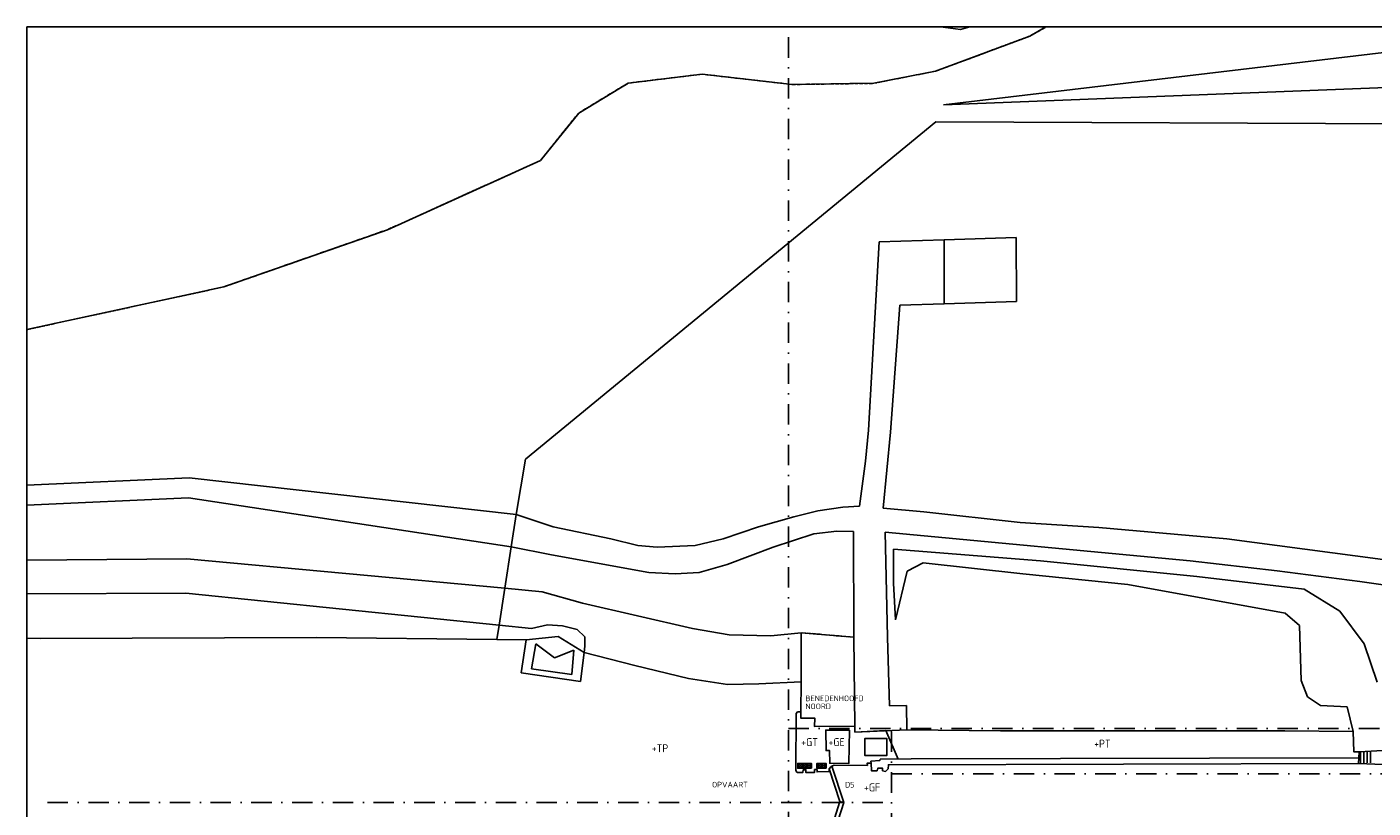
# Model space of a CAD drawing. Header units: millimetres. Extents: x 0 to 349009, y -191 to 220137.
# Tile 3 of 8: x 0 to 167830, y 122771 to 220137. Entities that reach past the tile are written whole.
import ezdxf

# ---------------------------------------------------------------- set-up
doc = ezdxf.new("R2010")
doc.units = ezdxf.units.MM
doc.header["$LTSCALE"] = 200
for name, pattern in [('BEBOUW', [1000.1, 1000, -0.1]), ('BESCHOE', [1000.1, 1000, -0.1]), ('CULTSCH', [3, 2, -1]), ('DASHDOT', [25.4, 12.7, -6.35, 0, -6.35]), ('DOORGANG', [1000.1, 1000, -0.1]), ('KADEMR', [1000.1, 1000, -0.1]), ('MUURVLAK', [1000.1, 1000, -0.1]), ('TAL-VLAK', [1000.1, 1000, -0.1]), ('TERR_AFSCH', [1000.1, 1000, -0.1]), ('VLIJN', [1000.1, 1000, -0.1])]:
    doc.linetypes.add(name, pattern=pattern)
for name, color, linetype in [('0-25', 7, 'Continuous'), ('0-70', 5, 'Continuous'), ('A-50', 3, 'Continuous'), ('B-35', 2, 'Continuous'), ('B-50', 3, 'Continuous'), ('T-25', 7, 'Continuous'), ('T-70', 5, 'Continuous')]:
    doc.layers.add(name, color=color, linetype=linetype)
doc.styles.add('Maatvoering', font='iso.shx')
doc.styles.get("Standard").update_dxf_attribs({"font": 'iso.shx'})

# ---------------------------------------------------------------- blocks, each defined once
blk = doc.blocks.new('uitvaarsein')
at = {"color": 0}
for p, q in [((-170, 1230), (170, 1570)), ((170, 1230), (-170, 1570)), ((170, 680), (-170, 1020)), ((-170, 680), (170, 1020)), ((170, 130), (-170, 470)), ((-170, 130), (170, 470))]:
    blk.add_line(p, q, dxfattribs=at)
blk.add_lwpolyline([(-300, 0), (-300, 1700), (300, 1700), (300, 0)], close=True, dxfattribs=at)
for centre in [(0, 1400), (0, 850), (0, 300)]:
    blk.add_circle(centre, 240, dxfattribs=at)
blk = doc.blocks.new('invaarsein')
at = {"color": 0}
for p, q in [((-170, 680), (170, 1020)), ((170, 680), (-170, 1020)), ((-170, 130), (170, 470)), ((170, 130), (-170, 470))]:
    blk.add_line(p, q, dxfattribs=at)
blk.add_lwpolyline([(-300, 0), (-300, 1150), (300, 1150), (300, 0)], close=True, dxfattribs=at)
for centre in [(0, 850), (0, 300)]:
    blk.add_circle(centre, 240, dxfattribs=at)

msp = doc.modelspace()

# ---------------------------------------------------------------- linework, layer by layer
for p, q in [((349009, 220137), (0, 220137)), ((0, 220137), (0, 0))]:
    msp.add_line(p, q)
at = {"layer": '0-25'}
for p, q in [((166252, 129800), (166252, 128427)), ((166670, 129800), (166670, 128427)), ((167098, 129800), (167098, 128427)), ((167516, 129800), (167516, 128427))]:
    msp.add_line(p, q, dxfattribs=at)
at = {"layer": '0-70', "linetype": 'DASHDOT'}
for p, q in [((94950, 218841, 110595), (94950, 1219, 110595)), ((94950, 132678, 110545), (259067, 132678, 110545)), ((107798, 132311, 110595), (107798, 106861, 110595)), ((107798, 127036, 110545), (171307, 127036, 110545)), ((2577, 123460, 110545), (107380, 123460, 110545))]:
    msp.add_line(p, q, dxfattribs=at)
at = {"layer": 'A-50'}
for p, q in [((101864, 123460, 110545), (100445, 119041, 110538)), ((101330, 123579, 110525), (101864, 123460, 110545)), ((101330, 123579, 110525), (101864, 123460, 110545))]:
    msp.add_line(p, q, dxfattribs=at)
at = {"layer": 'T-25', "linetype": 'VLIJN'}
for p, q in [((127035, 220137, 110444), (125021, 218984, 110502)), ((125021, 218984, 110502), (127035, 220137, 110444)), ((125021, 218984, 110502), (113267, 214616, 110795)), ((113267, 214616, 110795), (125021, 218984, 110502)), ((114292, 210407, 110682), (191727, 219634, 110668)), ((191727, 219634, 110668), (114292, 210407, 110682)), ((84180, 214248, 110665), (74961, 213131, 110868)), ((74961, 213131, 110868), (84180, 214248, 110665)), ((95413, 212960, 110628), (84180, 214248, 110665)), ((84180, 214248, 110665), (95413, 212960, 110628)), ((113267, 214616, 110795), (105579, 213108, 110628)), ((105579, 213108, 110628), (113267, 214616, 110795)), ((191325, 213447, 112266), (114292, 210407, 110682)), ((114292, 210407, 110682), (191325, 213447, 112266)), ((74961, 213131, 110868), (68792, 209398, 110605)), ((68792, 209398, 110605), (74961, 213131, 110868)), ((105579, 213108, 110628), (95413, 212960, 110628)), ((95413, 212960, 110628), (105579, 213108, 110628)), ((113299, 208311, 110702), (62168, 166254, 110802)), ((62168, 166254, 110802), (113299, 208311, 110702)), ((68792, 209398, 110605), (64016, 203483, 110415)), ((64016, 203483, 110415), (68792, 209398, 110605)), ((190968, 207959, 112572), (113299, 208311, 110702)), ((113299, 208311, 110702), (190968, 207959, 112572)), ((64016, 203483, 110415), (44959, 194864, 110342)), ((44959, 194864, 110342), (64016, 203483, 110415)), ((44959, 194864, 110342), (24529, 187728, 109918)), ((24529, 187728, 109918), (44959, 194864, 110342)), ((106245, 193345, 111042), (104935, 169887, 111042)), ((104935, 169887, 111042), (106245, 193345, 111042)), ((114341, 193607, 111042), (106245, 193345, 111042)), ((106245, 193345, 111042), (114341, 193607, 111042)), ((123333, 193896, 117925), (114341, 193607, 111042)), ((114341, 193607, 111042), (114364, 185623, 111042)), ((123379, 185894, 118288), (123333, 193896, 117925)), ((24529, 187728, 109918), (0, 182409, 109910)), ((0, 182409, 109910), (24529, 187728, 109918)), ((107676, 169617, 111042), (108816, 185455, 111042)), ((108816, 185455, 111042), (107676, 169617, 111042)), ((108816, 185455, 111042), (114364, 185623, 111042)), ((114364, 185623, 111042), (108816, 185455, 111042)), ((114364, 185623, 111042), (123379, 185894, 118288)), ((104935, 169887, 111042), (104550, 166023, 111042)), ((104550, 166023, 111042), (104935, 169887, 111042)), ((106742, 160148, 111105), (107676, 169617, 111042)), ((107676, 169617, 111042), (106742, 160148, 111105)), ((62168, 166254, 110802), (60984, 159355, 110812)), ((60984, 159355, 110812), (62168, 166254, 110802)), ((104550, 166023, 111042), (103792, 160392, 111035)), ((103792, 160392, 111035), (104550, 166023, 111042)), ((20213, 163937, 110705), (0, 163021, 110705)), ((0, 163021, 110705), (20213, 163937, 110705)), ((60984, 159355, 110812), (20213, 163937, 110705)), ((20213, 163937, 110705), (60984, 159355, 110812)), ((20144, 161438, 110705), (0, 160524, 110705)), ((0, 160524, 110705), (20144, 161438, 110705)), ((60356, 155353, 110818), (20144, 161438, 110705)), ((20144, 161438, 110705), (60356, 155353, 110818)), ((98615, 159833, 110982), (95612, 159091, 111018)), ((95612, 159091, 111018), (98615, 159833, 110982)), ((101712, 160260, 111035), (98615, 159833, 110982)), ((98615, 159833, 110982), (101712, 160260, 111035)), ((103792, 160392, 111035), (101712, 160260, 111035)), ((101712, 160260, 111035), (103792, 160392, 111035)), ((111812, 159692, 111195), (106742, 160148, 111105)), ((106742, 160148, 111105), (111812, 159692, 111195)), ((123846, 158367, 111195), (111812, 159692, 111195)), ((111812, 159692, 111195), (123846, 158367, 111195)), ((60356, 155353, 110818), (60984, 159355, 110812)), ((60984, 159355, 110812), (60356, 155353, 110818)), ((65624, 157826, 110782), (60984, 159355, 110812)), ((60984, 159355, 110812), (65624, 157826, 110782)), ((72803, 156315, 110852), (65624, 157826, 110782)), ((65624, 157826, 110782), (72803, 156315, 110852)), ((91197, 157818, 111142), (86818, 156329, 111015)), ((86818, 156329, 111015), (91197, 157818, 111142)), ((95612, 159091, 111018), (91197, 157818, 111142)), ((91197, 157818, 111142), (95612, 159091, 111018)), ((133639, 157756, 111195), (123846, 158367, 111195)), ((123846, 158367, 111195), (133639, 157756, 111195)), ((76168, 155479, 110812), (72803, 156315, 110852)), ((72803, 156315, 110852), (76168, 155479, 110812)), ((86818, 156329, 111015), (83304, 155511, 110938)), ((83304, 155511, 110938), (86818, 156329, 111015)), ((98116, 156973, 110925), (93041, 155306, 110965)), ((93041, 155306, 110965), (98116, 156973, 110925)), ((100981, 157267, 111008), (98116, 156973, 110925)), ((98116, 156973, 110925), (100981, 157267, 111008)), ((103038, 157242, 111098), (100981, 157267, 111008)), ((100981, 157267, 111008), (103038, 157242, 111098)), ((103076, 144348, 110595), (103038, 157242, 111098)), ((103038, 157242, 111098), (103076, 144348, 110595)), ((145027, 153590, 111848), (107001, 157166, 111052)), ((107001, 157166, 111052), (107305, 144069, 110512)), ((107305, 144069, 110512), (107001, 157166, 111052)), ((107001, 157166, 111052), (145027, 153590, 111848)), ((149618, 156316, 111812), (133639, 157756, 111195)), ((133639, 157756, 111195), (149618, 156316, 111812)), ((169028, 153741, 112105), (149618, 156316, 111812)), ((149618, 156316, 111812), (149618, 156316, 111812)), ((149618, 156316, 111812), (169028, 153741, 112105)), ((60356, 155353, 110818), (59565, 150161, 109671)), ((59565, 150161, 109671), (60356, 155353, 110818)), ((65391, 154331, 110782), (60356, 155353, 110818)), ((60356, 155353, 110818), (65391, 154331, 110782)), ((78558, 155278, 110892), (76168, 155479, 110812)), ((76168, 155479, 110812), (78558, 155278, 110892)), ((83304, 155511, 110938), (78558, 155278, 110892)), ((78558, 155278, 110892), (83304, 155511, 110938)), ((93041, 155306, 110965), (87290, 153112, 110862)), ((87290, 153112, 110862), (93041, 155306, 110965)), ((108041, 150808, 110959), (108046, 155034, 111111)), ((108046, 155034, 111111), (108041, 150808, 110959)), ((108046, 155034, 111111), (126382, 153574, 111322)), ((126382, 153574, 111322), (108046, 155034, 111111)), ((19933, 153841, 110204), (0, 153659, 110377)), ((0, 153659, 110377), (19933, 153841, 110204)), ((59565, 150161, 109671), (19933, 153841, 110204)), ((19933, 153841, 110204), (59565, 150161, 109671)), ((77539, 152137, 110745), (65391, 154331, 110782)), ((65391, 154331, 110782), (77539, 152137, 110745)), ((87290, 153112, 110862), (83822, 152148, 110772)), ((83822, 152148, 110772), (87290, 153112, 110862)), ((111754, 153346, 110820), (109754, 152313, 110825)), ((109754, 152313, 110825), (111754, 153346, 110820)), ((124166, 151958, 110801), (111754, 153346, 110820)), ((111754, 153346, 110820), (124166, 151958, 110801)), ((126382, 153574, 111322), (145844, 151621, 111639)), ((145844, 151621, 111639), (126382, 153574, 111322)), ((155859, 152328, 111848), (145027, 153590, 111848)), ((145027, 153590, 111848), (155859, 152328, 111848)), ((80838, 151950, 110742), (77539, 152137, 110745)), ((77539, 152137, 110745), (80838, 151950, 110742)), ((83822, 152148, 110772), (80838, 151950, 110742)), ((80838, 151950, 110742), (83822, 152148, 110772)), ((109754, 152313, 110825), (108286, 146252, 110887)), ((108286, 146252, 110887), (109754, 152313, 110825)), ((137248, 150636, 110897), (124166, 151958, 110801)), ((124166, 151958, 110801), (137248, 150636, 110897)), ((145844, 151621, 111639), (159237, 150047, 111850)), ((159237, 150047, 111850), (145844, 151621, 111639)), ((166182, 150995, 112095), (155859, 152328, 111848)), ((155859, 152328, 111848), (166182, 150995, 112095)), ((19815, 149543, 107978), (0, 149464, 108150)), ((0, 149464, 108150), (19815, 149543, 107978)), ((58866, 145567, 107372), (19815, 149543, 107978)), ((19815, 149543, 107978), (58866, 145567, 107372)), ((59565, 150161, 109671), (58866, 145567, 107372)), ((58866, 145567, 107372), (59565, 150161, 109671)), ((64254, 149726, 109365), (59565, 150161, 109671)), ((59565, 150161, 109671), (64254, 149726, 109365)), ((69257, 148292, 109505), (64254, 149726, 109365)), ((64254, 149726, 109365), (69257, 148292, 109505)), ((64254, 149726, 109365), (64254, 149726, 109365)), ((108286, 146252, 110887), (108041, 150808, 110959)), ((108041, 150808, 110959), (108286, 146252, 110887)), ((156858, 147074, 110902), (137248, 150636, 110897)), ((137248, 150636, 110897), (156858, 147074, 110902)), ((159237, 150047, 111850), (163700, 147315, 112002)), ((163700, 147315, 112002), (159237, 150047, 111850)), ((169394, 150569, 112142), (166182, 150995, 112095)), ((166182, 150995, 112095), (169394, 150569, 112142)), ((82992, 145144, 109625), (69257, 148292, 109505)), ((69257, 148292, 109505), (82992, 145144, 109625)), ((108286, 146252, 110887), (108286, 146252, 110887)), ((158671, 145515, 110888), (156858, 147074, 110902)), ((156858, 147074, 110902), (158671, 145515, 110888)), ((163700, 147315, 112002), (166714, 143247, 112077)), ((166714, 143247, 112077), (163700, 147315, 112002)), ((58866, 145567, 107372), (58592, 143768, 106914)), ((58592, 143768, 106914), (58866, 145567, 107372)), ((62913, 145155, 107272), (58866, 145567, 107372)), ((58866, 145567, 107372), (62913, 145155, 107272)), ((64907, 145606, 107358), (62913, 145155, 107272)), ((62913, 145155, 107272), (64907, 145606, 107358)), ((62913, 145155, 107272), (62913, 145155, 107272)), ((66791, 145468, 107292), (64907, 145606, 107358)), ((64907, 145606, 107358), (66791, 145468, 107292)), ((68603, 145040, 107172), (66791, 145468, 107292)), ((66791, 145468, 107292), (68603, 145040, 107172)), ((69563, 144120, 107228), (68603, 145040, 107172)), ((68603, 145040, 107172), (69563, 144120, 107228)), ((87569, 144373, 109822), (82992, 145144, 109625)), ((82992, 145144, 109625), (87569, 144373, 109822)), ((92754, 144222, 110162), (87569, 144373, 109822)), ((87569, 144373, 109822), (92754, 144222, 110162)), ((96545, 144634, 110348), (92754, 144222, 110162)), ((92754, 144222, 110162), (96545, 144634, 110348)), ((96545, 144634, 110348), (96514, 138490, 106715)), ((96514, 138490, 106715), (96545, 144634, 110348)), ((103079, 144071, 110592), (96545, 144634, 110348)), ((96545, 144634, 110348), (103079, 144071, 110592)), ((96545, 144634, 110348), (96545, 144634, 110348)), ((103079, 144071, 110592), (103076, 144348, 110595)), ((103076, 144348, 110595), (103079, 144071, 110592)), ((103076, 144348, 110595), (103076, 144348, 110595)), ((158878, 138675, 110644), (158671, 145515, 110888)), ((158671, 145515, 110888), (158878, 138675, 110644)), ((1632, 143925, 106995), (0, 143929, 106995)), ((36093, 144039, 107005), (1632, 143925, 106995)), ((58592, 143768, 106914), (36093, 144039, 107005)), ((62236, 143724, 106922), (58592, 143768, 106914)), ((66232, 144156, 107255), (62236, 143724, 106922)), ((62923, 140124, 107202), (63439, 143256, 107202)), ((63439, 143256, 107202), (65779, 141484, 107255)), ((69458, 142178, 107055), (66232, 144156, 107255)), ((69458, 142178, 107055), (69553, 142936, 107215)), ((69553, 142936, 107215), (69458, 142178, 107055)), ((69553, 142936, 107215), (69563, 144120, 107228)), ((69563, 144120, 107228), (69553, 142936, 107215)), ((103200, 132991, 110492), (103079, 144071, 110592)), ((103079, 144071, 110592), (103200, 132991, 110492)), ((107305, 144069, 110512), (107531, 135531, 110525)), ((107531, 135531, 110525), (107305, 144069, 110512)), ((107305, 144069, 110512), (107305, 144069, 110512)), ((166714, 143247, 112077), (168332, 138456, 112124)), ((168332, 138456, 112124), (166714, 143247, 112077)), ((65779, 141484, 107255), (68181, 142451, 107255)), ((68181, 142451, 107255), (67948, 139437, 107255)), ((75805, 140536, 106715), (69458, 142178, 107055)), ((67948, 139437, 107255), (62923, 140124, 107202)), ((62923, 140124, 107202), (62923, 140124, 107202)), ((82476, 138910, 106715), (75805, 140536, 106715)), ((87332, 138172, 106715), (82476, 138910, 106715)), ((91257, 138239, 106715), (87332, 138172, 106715)), ((96514, 138490, 106715), (91257, 138239, 106715)), ((96496, 134782, 110458), (96514, 138490, 106715)), ((159667, 136654, 110622), (158878, 138675, 110644)), ((158878, 138675, 110644), (159667, 136654, 110622)), ((161260, 135545, 110496), (159667, 136654, 110622)), ((159667, 136654, 110622), (161260, 135545, 110496)), ((96492, 133976, 110515), (96496, 134782, 110458)), ((107531, 135531, 110525), (109668, 135555, 110525)), ((109668, 135555, 110525), (107531, 135531, 110525)), ((109668, 135555, 110525), (109699, 132537, 110518)), ((109699, 132537, 110518), (109668, 135555, 110525)), ((164617, 135394, 110649), (161260, 135545, 110496)), ((161260, 135545, 110496), (164617, 135394, 110649)), ((165340, 132307, 110498), (164617, 135394, 110649)), ((164617, 135394, 110649), (165340, 132307, 110498)), ((98220, 133982, 110515), (96492, 133976, 110515)), ((98200, 132919, 110502), (98220, 133982, 110515)), ((103200, 132991, 110492), (98200, 132919, 110502)), ((103237, 132249, 110472), (103200, 132991, 110492)), ((109699, 132537, 110518), (103237, 132249, 110472)), ((121363, 132386, 110462), (109699, 132537, 110518)), ((156845, 132415, 110368), (121363, 132386, 110462)), ((165340, 132307, 110498), (156845, 132415, 110368)), ((165443, 129765, 110505), (165340, 132307, 110498)), ((166089, 129787, 110478), (165443, 129765, 110505)), ((169054, 129949, 112225), (166089, 129787, 110478))]:
    msp.add_line(p, q, dxfattribs=at)
at = {"layer": 'T-25', "linetype": 'CULTSCH'}
for p, q in [((125021, 218984, 110502), (127035, 220137, 110444)), ((113267, 214616, 110795), (125021, 218984, 110502)), ((74961, 213131, 110868), (84180, 214248, 110665)), ((84180, 214248, 110665), (95413, 212960, 110628)), ((105579, 213108, 110628), (113267, 214616, 110795)), ((68792, 209398, 110605), (74961, 213131, 110868)), ((95413, 212960, 110628), (105579, 213108, 110628)), ((64016, 203483, 110415), (68792, 209398, 110605)), ((64016, 203483, 110415), (44959, 194864, 110342)), ((44959, 194864, 110342), (24529, 187728, 109918)), ((24529, 187728, 109918), (0, 182409, 109910)), ((103079, 144071, 110592), (96545, 144634, 110348))]:
    msp.add_line(p, q, dxfattribs=at)
at = {"layer": 'T-25', "linetype": 'TAL-VLAK'}
for p, q in [((114292, 210407, 110682), (191727, 219634, 110668)), ((191325, 213447, 112266), (114292, 210407, 110682)), ((108041, 150808, 110959), (108046, 155034, 111111)), ((108046, 155034, 111111), (126382, 153574, 111322)), ((0, 153659, 110377), (19933, 153841, 110204)), ((19933, 153841, 110204), (59565, 150161, 109671)), ((111754, 153346, 110820), (109754, 152313, 110825)), ((124166, 151958, 110801), (111754, 153346, 110820)), ((126382, 153574, 111322), (145844, 151621, 111639)), ((109754, 152313, 110825), (108286, 146252, 110887)), ((137248, 150636, 110897), (124166, 151958, 110801)), ((145844, 151621, 111639), (159237, 150047, 111850)), ((19815, 149543, 107978), (0, 149464, 108150)), ((58866, 145567, 107372), (19815, 149543, 107978)), ((59565, 150161, 109671), (58866, 145567, 107372)), ((58866, 145567, 107372), (59565, 150161, 109671)), ((59565, 150161, 109671), (64254, 149726, 109365)), ((64254, 149726, 109365), (69257, 148292, 109505)), ((64254, 149726, 109365), (64254, 149726, 109365)), ((108286, 146252, 110887), (108041, 150808, 110959)), ((156858, 147074, 110902), (137248, 150636, 110897)), ((159237, 150047, 111850), (163700, 147315, 112002)), ((69257, 148292, 109505), (82992, 145144, 109625)), ((108286, 146252, 110887), (108286, 146252, 110887)), ((158671, 145515, 110888), (156858, 147074, 110902)), ((163700, 147315, 112002), (166714, 143247, 112077)), ((62913, 145155, 107272), (58866, 145567, 107372)), ((64907, 145606, 107358), (62913, 145155, 107272)), ((66791, 145468, 107292), (64907, 145606, 107358)), ((68603, 145040, 107172), (66791, 145468, 107292)), ((69563, 144120, 107228), (68603, 145040, 107172)), ((82992, 145144, 109625), (87569, 144373, 109822)), ((87569, 144373, 109822), (92754, 144222, 110162)), ((92754, 144222, 110162), (96545, 144634, 110348)), ((96545, 144634, 110348), (96514, 138490, 106715)), ((158878, 138675, 110644), (158671, 145515, 110888)), ((69458, 142178, 107055), (69553, 142936, 107215)), ((69553, 142936, 107215), (69563, 144120, 107228)), ((166714, 143247, 112077), (168332, 138456, 112124)), ((75805, 140536, 106715), (69458, 142178, 107055)), ((82476, 138910, 106715), (75805, 140536, 106715)), ((87332, 138172, 106715), (82476, 138910, 106715)), ((91257, 138239, 106715), (87332, 138172, 106715)), ((96514, 138490, 106715), (91257, 138239, 106715)), ((159667, 136654, 110622), (158878, 138675, 110644)), ((161260, 135545, 110496), (159667, 136654, 110622)), ((164617, 135394, 110649), (161260, 135545, 110496)), ((165340, 132307, 110498), (164617, 135394, 110649)), ((165443, 129765, 110505), (165340, 132307, 110498)), ((166089, 129787, 110478), (165443, 129765, 110505)), ((169054, 129949, 112225), (166089, 129787, 110478))]:
    msp.add_line(p, q, dxfattribs=at)
at = {"layer": 'T-25', "linetype": 'TERR_AFSCH'}
for p, q in [((104935, 169887, 111042), (106245, 193345, 111042)), ((106245, 193345, 111042), (114341, 193607, 111042)), ((108816, 185455, 111042), (107676, 169617, 111042)), ((114364, 185623, 111042), (108816, 185455, 111042)), ((104550, 166023, 111042), (104935, 169887, 111042)), ((107676, 169617, 111042), (106742, 160148, 111105)), ((103792, 160392, 111035), (104550, 166023, 111042)), ((20213, 163937, 110705), (0, 163021, 110705)), ((60984, 159355, 110812), (20213, 163937, 110705)), ((20144, 161438, 110705), (0, 160524, 110705)), ((60356, 155353, 110818), (20144, 161438, 110705)), ((95612, 159091, 111018), (98615, 159833, 110982)), ((98615, 159833, 110982), (101712, 160260, 111035)), ((101712, 160260, 111035), (103792, 160392, 111035)), ((106742, 160148, 111105), (111812, 159692, 111195)), ((111812, 159692, 111195), (123846, 158367, 111195)), ((60984, 159355, 110812), (65624, 157826, 110782)), ((65624, 157826, 110782), (72803, 156315, 110852)), ((86818, 156329, 111015), (91197, 157818, 111142)), ((91197, 157818, 111142), (95612, 159091, 111018)), ((123846, 158367, 111195), (133639, 157756, 111195)), ((72803, 156315, 110852), (76168, 155479, 110812)), ((83304, 155511, 110938), (86818, 156329, 111015)), ((93041, 155306, 110965), (98116, 156973, 110925)), ((98116, 156973, 110925), (100981, 157267, 111008)), ((100981, 157267, 111008), (103038, 157242, 111098)), ((103038, 157242, 111098), (103076, 144348, 110595)), ((145027, 153590, 111848), (107001, 157166, 111052)), ((107001, 157166, 111052), (107305, 144069, 110512)), ((133639, 157756, 111195), (149618, 156316, 111812)), ((149618, 156316, 111812), (169028, 153741, 112105)), ((60356, 155353, 110818), (65391, 154331, 110782)), ((76168, 155479, 110812), (78558, 155278, 110892)), ((78558, 155278, 110892), (83304, 155511, 110938)), ((87290, 153112, 110862), (93041, 155306, 110965)), ((65391, 154331, 110782), (77539, 152137, 110745)), ((83822, 152148, 110772), (87290, 153112, 110862)), ((155859, 152328, 111848), (145027, 153590, 111848)), ((77539, 152137, 110745), (80838, 151950, 110742)), ((80838, 151950, 110742), (83822, 152148, 110772)), ((166182, 150995, 112095), (155859, 152328, 111848)), ((169394, 150569, 112142), (166182, 150995, 112095)), ((103076, 144348, 110595), (103079, 144071, 110592)), ((61631, 139615, 107252), (62236, 143724, 106922)), ((62236, 143724, 106922), (66232, 144156, 107255)), ((62923, 140124, 107202), (63439, 143256, 107202)), ((63439, 143256, 107202), (65779, 141484, 107255)), ((66232, 144156, 107255), (69458, 142178, 107055)), ((103079, 144071, 110592), (103200, 132991, 110492)), ((107531, 135531, 110525), (107305, 144069, 110512)), ((65779, 141484, 107255), (68181, 142451, 107255)), ((68181, 142451, 107255), (67948, 139437, 107255)), ((69458, 142178, 107055), (69002, 138544, 107182)), ((75805, 140536, 106715), (69458, 142178, 107055)), ((69002, 138544, 107182), (61631, 139615, 107252)), ((67948, 139437, 107255), (62923, 140124, 107202)), ((82476, 138910, 106715), (75805, 140536, 106715)), ((87332, 138172, 106715), (82476, 138910, 106715)), ((91257, 138239, 106715), (87332, 138172, 106715)), ((96514, 138490, 106715), (91257, 138239, 106715)), ((96492, 133976, 110515), (96496, 134782, 110458)), ((109668, 135555, 110525), (107531, 135531, 110525)), ((109699, 132537, 110518), (109668, 135555, 110525)), ((98220, 133982, 110515), (96492, 133976, 110515)), ((98200, 132919, 110502), (98220, 133982, 110515)), ((103200, 132991, 110492), (98200, 132919, 110502)), ((121363, 132386, 110462), (109699, 132537, 110518)), ((156845, 132415, 110368), (121363, 132386, 110462)), ((165340, 132307, 110498), (156845, 132415, 110368)), ((165443, 129765, 110505), (165340, 132307, 110498)), ((166089, 129787, 110478), (165443, 129765, 110505))]:
    msp.add_line(p, q, dxfattribs=at)
at = {"layer": 'T-25', "linetype": 'BEBOUW'}
for p, q in [((114341, 193607, 111042), (123333, 193896, 117925)), ((114364, 185623, 111042), (114341, 193607, 111042)), ((114341, 193607, 111042), (114341, 193607, 111042)), ((123333, 193896, 117925), (123379, 185894, 118288)), ((123379, 185894, 118288), (114364, 185623, 111042))]:
    msp.add_line(p, q, dxfattribs=at)
at = {"layer": 'T-25', "linetype": 'DOORGANG'}
msp.add_line((60984, 159355, 110812), (60356, 155353, 110818), dxfattribs=at)
at = {"layer": 'T-25', "linetype": 'KADEMR'}
for p, q in [((96514, 138490, 106715), (96545, 144634, 110348)), ((96496, 134782, 110458), (96514, 138490, 106715)), ((95856, 127485, 110392), (95909, 134551, 110492)), ((95909, 134551, 110492), (96082, 134766, 110458)), ((96082, 134766, 110458), (96496, 134782, 110458)), ((98517, 127578, 110395), (98196, 127574, 110395)), ((98196, 127574, 110395), (98211, 127208, 110395)), ((98512, 127280, 110395), (98517, 127578, 110395)), ((100271, 127966, 110435), (100009, 127657, 110435)), ((100009, 127657, 110435), (100010, 127329, 110435)), ((100331, 127990, 110435), (100271, 127966, 110435)), ((100645, 128113, 110435), (100331, 127990, 110435)), ((104793, 128098, 110465), (100645, 128113, 110435)), ((105236, 128379, 110520), (104765, 128376, 110465)), ((104765, 128376, 110465), (104793, 128098, 110465)), ((95929, 127294, 110392), (95856, 127485, 110392)), ((96090, 127219, 110392), (95929, 127294, 110392)), ((96738, 127207, 110392), (96090, 127219, 110392)), ((96760, 127524, 110392), (96738, 127207, 110392)), ((97111, 127540, 110392), (96760, 127524, 110392)), ((97095, 127211, 110392), (97111, 127540, 110392)), ((98211, 127208, 110395), (97095, 127211, 110392)), ((100010, 127329, 110435), (98512, 127280, 110395))]:
    msp.add_line(p, q, dxfattribs=at)
at = {"layer": 'T-25', "linetype": 'BESCHOE'}
for p, q in [((1632, 143925, 106995), (0, 143929, 106995)), ((36093, 144039, 107005), (1632, 143925, 106995)), ((58592, 143768, 106914), (36093, 144039, 107005)), ((62236, 143724, 106922), (58592, 143768, 106914))]:
    msp.add_line(p, q, dxfattribs=at)
at = {"layer": 'T-25', "linetype": 'MUURVLAK'}
for p, q in [((61631, 139615, 107252), (62236, 143724, 106922)), ((62236, 143724, 106922), (66232, 144156, 107255)), ((63439, 143256, 107202), (62923, 140124, 107202)), ((65779, 141484, 107255), (63439, 143256, 107202)), ((63439, 143256, 107202), (63439, 143256, 107202)), ((66232, 144156, 107255), (69458, 142178, 107055)), ((68181, 142451, 107255), (65779, 141484, 107255)), ((67948, 139437, 107255), (68181, 142451, 107255)), ((69458, 142178, 107055), (69002, 138544, 107182)), ((69458, 142178, 107055), (69458, 142178, 107055)), ((69002, 138544, 107182), (61631, 139615, 107252)), ((62923, 140124, 107202), (67948, 139437, 107255))]:
    msp.add_line(p, q, dxfattribs=at)
at = {"layer": 'T-25', "linetype": 'VLIJN'}
msp.add_polyline3d([(113881, 220137, 110630), (116409, 219825, 110532), (117551, 220137, 110449)], dxfattribs=at)
at = {"layer": 'T-25', "linetype": 'TAL-VLAK'}
msp.add_polyline3d([(117551, 220137, 110449), (116409, 219825, 110532), (113881, 220137, 110630)], dxfattribs=at)
at = {"layer": 'T-25', "linetype": 'TERR_AFSCH'}
for points in [[(109699, 132537, 110518), (103237, 132249, 110472), (103200, 132991, 110492)], [(99601, 132487, 110645), (102536, 132472, 110628), (102489, 128339, 110668), (100084, 128350, 110718), (100063, 129932, 110725), (99625, 129927, 110702), (99601, 132487, 110645)], [(104466, 131444, 110638), (107211, 131438, 110638), (107207, 129322, 110638), (104462, 129327, 110638), (104466, 131444, 110638)], [(166036, 129014, 110578), (110262, 128888, 110578), (106394, 128853, 110528), (106330, 128687, 110528), (105226, 128604, 110528), (105236, 128379, 110520)], [(101330, 123579, 110525), (101864, 123460, 110545)]]:
    msp.add_polyline3d(points, dxfattribs=at)
at = {"layer": 'T-25', "linetype": 'VLIJN'}
for points in [[(99601, 132487, 110645), (99625, 129927, 110702), (100063, 129932, 110725), (100084, 128350, 110718), (102489, 128339, 110668), (102536, 132472, 110628), (99601, 132487, 110645)], [(104466, 131444, 110638), (104462, 129327, 110638), (107207, 129322, 110638), (107211, 131438, 110638), (104466, 131444, 110638)], [(166000, 128345, 110505), (107415, 128170, 110485), (107378, 127675, 110485), (107058, 127343, 110485), (106679, 127417, 110485), (106659, 127763, 110485), (106101, 127747, 110485), (106001, 127432, 110485), (105282, 127424, 110485), (105236, 128379, 110520), (105226, 128604, 110528), (106330, 128687, 110528), (106394, 128853, 110528), (110262, 128888, 110578), (166036, 129014, 110578), (166000, 128345, 110505)], [(101330, 123579, 110525), (101864, 123460, 110545), (100445, 119041, 110538), (100341, 119043, 110572), (100013, 119343, 110538), (101330, 123579, 110525)]]:
    msp.add_polyline3d(points, close=True, dxfattribs=at)
at = {"layer": 'T-25', "linetype": 'BEBOUW'}
for points in [[(100063, 129932, 110725), (99625, 129927, 110702), (99601, 132487, 110645), (102536, 132472, 110628), (102489, 128339, 110668), (100084, 128350, 110718), (100063, 129932, 110725)], [(104462, 129327, 110638), (104466, 131444, 110638), (107211, 131438, 110638), (107207, 129322, 110638), (104462, 129327, 110638)]]:
    msp.add_polyline3d(points, close=True, dxfattribs=at)
at = {"layer": 'T-25', "linetype": 'KADEMR'}
msp.add_polyline3d([(105236, 128379, 110520), (105282, 127424, 110485), (106001, 127432, 110485), (106101, 127747, 110485), (106659, 127763, 110485), (106679, 127417, 110485), (107058, 127343, 110485), (107378, 127675, 110485), (107415, 128170, 110485), (166000, 128345, 110505)], dxfattribs=at)
at = {"layer": 'T-70'}
for p, q in [((0, 143929, 106995), (1632, 143925, 106995)), ((1632, 143925, 106995), (36093, 144039, 107005)), ((36093, 144039, 107005), (58592, 143768, 106914)), ((58592, 143768, 106914), (62236, 143724, 106922)), ((62236, 143724, 106922), (61631, 139615, 107252)), ((69002, 138544, 107182), (69458, 142178, 107055)), ((69458, 142178, 107055), (75805, 140536, 106715)), ((61631, 139615, 107252), (69002, 138544, 107182)), ((75805, 140536, 106715), (82476, 138910, 106715)), ((82476, 138910, 106715), (87332, 138172, 106715)), ((87332, 138172, 106715), (91257, 138239, 106715)), ((91257, 138239, 106715), (96514, 138490, 106715)), ((96514, 138490, 106715), (96496, 134782, 110458)), ((95856, 127485, 110392), (95909, 134551, 110492)), ((95856, 127485, 110392), (95909, 134551, 110492)), ((95909, 134551, 110492), (95856, 127485, 110392)), ((95909, 134551, 110492), (96082, 134766, 110458)), ((95909, 134551, 110492), (96082, 134766, 110458)), ((96082, 134766, 110458), (95909, 134551, 110492)), ((96082, 134766, 110458), (96496, 134782, 110458)), ((96082, 134766, 110458), (96496, 134782, 110458)), ((96496, 134782, 110458), (96082, 134766, 110458)), ((96496, 134782, 110458), (96492, 133976, 110515)), ((96496, 134782, 110458), (96492, 133976, 110515)), ((96492, 133976, 110515), (98220, 133982, 110515)), ((96492, 133976, 110515), (98220, 133982, 110515)), ((98220, 133982, 110515), (98200, 132919, 110502)), ((98220, 133982, 110515), (98200, 132919, 110502)), ((98200, 132919, 110502), (103200, 132991, 110492)), ((98200, 132919, 110502), (103200, 132991, 110492)), ((103200, 132991, 110492), (103237, 132249, 110472)), ((103200, 132991, 110492), (103237, 132249, 110472)), ((103237, 132249, 110472), (107101, 132421, 110500)), ((103237, 132249, 110472), (107101, 132421, 110500)), ((107101, 132421, 110493), (108636, 128873, 110557)), ((107101, 132421, 110493), (108636, 128873, 110557)), ((98517, 127578, 110395), (98196, 127574, 110395)), ((98517, 127578, 110395), (98196, 127574, 110395)), ((98196, 127574, 110395), (98517, 127578, 110395)), ((98196, 127574, 110395), (98211, 127208, 110395)), ((98196, 127574, 110395), (98211, 127208, 110395)), ((98211, 127208, 110395), (98196, 127574, 110395)), ((98512, 127280, 110395), (98517, 127578, 110395)), ((98512, 127280, 110395), (98517, 127578, 110395)), ((98517, 127578, 110395), (98512, 127280, 110395)), ((100271, 127966, 110435), (100009, 127657, 110435)), ((100271, 127966, 110435), (100009, 127657, 110435)), ((100009, 127657, 110435), (100010, 127329, 110435)), ((100009, 127657, 110435), (101330, 123579, 110525)), ((100009, 127657, 110435), (100010, 127329, 110435)), ((100010, 127329, 110435), (100009, 127657, 110435)), ((100009, 127657, 110435), (101330, 123579, 110525)), ((100331, 127990, 110435), (100271, 127966, 110435)), ((100331, 127990, 110435), (100271, 127966, 110435)), ((100645, 128113, 110435), (100331, 127990, 110435)), ((100645, 128113, 110435), (100331, 127990, 110435)), ((101864, 123460, 110545), (100331, 127990, 110435)), ((104793, 128098, 110465), (100645, 128113, 110435)), ((104793, 128098, 110465), (100645, 128113, 110435)), ((105236, 128379, 110520), (104765, 128376, 110465)), ((105236, 128379, 110520), (104765, 128376, 110465)), ((104765, 128376, 110465), (104793, 128098, 110465)), ((104765, 128376, 110465), (104793, 128098, 110465)), ((106330, 128687, 110528), (105226, 128604, 110528)), ((106330, 128687, 110528), (105226, 128604, 110528)), ((105226, 128604, 110528), (105236, 128379, 110520)), ((105226, 128604, 110528), (105236, 128379, 110520)), ((106394, 128853, 110528), (106330, 128687, 110528)), ((106394, 128853, 110528), (106330, 128687, 110528)), ((110262, 128888, 110578), (106394, 128853, 110528)), ((110262, 128888, 110578), (106394, 128853, 110528)), ((166036, 129014, 110578), (110262, 128888, 110578)), ((166036, 129014, 110578), (110262, 128888, 110578)), ((95929, 127294, 110392), (95856, 127485, 110392)), ((95929, 127294, 110392), (95856, 127485, 110392)), ((95856, 127485, 110392), (95929, 127294, 110392)), ((96090, 127219, 110392), (95929, 127294, 110392)), ((96090, 127219, 110392), (95929, 127294, 110392)), ((95929, 127294, 110392), (96090, 127219, 110392)), ((96738, 127207, 110392), (96090, 127219, 110392)), ((96738, 127207, 110392), (96090, 127219, 110392)), ((96090, 127219, 110392), (96738, 127207, 110392)), ((96760, 127524, 110392), (96738, 127207, 110392)), ((96760, 127524, 110392), (96738, 127207, 110392)), ((96738, 127207, 110392), (96760, 127524, 110392)), ((97111, 127540, 110392), (96760, 127524, 110392)), ((97111, 127540, 110392), (96760, 127524, 110392)), ((96760, 127524, 110392), (97111, 127540, 110392)), ((97095, 127211, 110392), (97111, 127540, 110392)), ((97095, 127211, 110392), (97111, 127540, 110392)), ((97111, 127540, 110392), (97095, 127211, 110392)), ((98211, 127208, 110395), (97095, 127211, 110392)), ((98211, 127208, 110395), (97095, 127211, 110392)), ((97095, 127211, 110392), (98211, 127208, 110395)), ((100010, 127329, 110435), (98512, 127280, 110395)), ((100010, 127329, 110435), (98512, 127280, 110395)), ((98512, 127280, 110395), (100010, 127329, 110435)), ((100013, 119343, 110538), (101330, 123579, 110525)), ((101330, 123579, 110525), (100013, 119343, 110538))]:
    msp.add_line(p, q, dxfattribs=at)
for points in [[(109699, 132537, 110518), (121363, 132386, 110462), (156845, 132415, 110368), (165340, 132307, 110498), (165443, 129765, 110505), (166089, 129787, 110478), (166036, 129014, 110578), (110262, 128888, 110578), (106394, 128853, 110528), (106330, 128687, 110528), (105226, 128604, 110528), (105236, 128379, 110520), (104765, 128376, 110465), (104793, 128098, 110465), (100645, 128113, 110435), (100331, 127990, 110435), (100271, 127966, 110435), (100009, 127657, 110435), (100010, 127329, 110435), (98512, 127280, 110395), (98517, 127578, 110395), (98196, 127574, 110395), (98211, 127208, 110395), (97095, 127211, 110392), (97111, 127540, 110392), (96760, 127524, 110392), (96738, 127207, 110392), (96090, 127219, 110392), (95929, 127294, 110392), (95856, 127485, 110392), (95909, 134551, 110492), (96082, 134766, 110458), (96496, 134782, 110458), (96492, 133976, 110515), (98220, 133982, 110515), (98200, 132919, 110502), (103200, 132991, 110492), (103237, 132249, 110472), (109699, 132537, 110518)], [(100063, 129932, 110725), (99625, 129927, 110702), (99601, 132487, 110645), (102536, 132472, 110628), (102489, 128339, 110668), (100084, 128350, 110718), (100063, 129932, 110725)], [(99601, 132487, 110645), (99625, 129927, 110702), (100063, 129932, 110725), (100084, 128350, 110718), (102489, 128339, 110668), (102536, 132472, 110628), (99601, 132487, 110645)], [(104462, 129327, 110638), (104466, 131444, 110638), (107211, 131438, 110638), (107207, 129322, 110638), (104462, 129327, 110638)], [(104466, 131444, 110638), (104462, 129327, 110638), (107207, 129322, 110638), (107211, 131438, 110638), (104466, 131444, 110638)], [(101330, 123579, 110525), (100009, 127657, 110435), (100271, 127966, 110435), (100331, 127990, 110435), (101864, 123460, 110545), (101330, 123579, 110525)], [(166000, 128345, 110505), (107415, 128170, 110485), (107378, 127675, 110485), (107058, 127343, 110485), (106679, 127417, 110485), (106659, 127763, 110485), (106101, 127747, 110485), (106001, 127432, 110485), (105282, 127424, 110485), (105236, 128379, 110520), (105226, 128604, 110528), (106330, 128687, 110528), (106394, 128853, 110528), (110262, 128888, 110578), (166036, 129014, 110578), (166000, 128345, 110505)]]:
    msp.add_polyline3d(points, close=True, dxfattribs=at)
for points in [[(107101, 132421, 110500), (103237, 132249, 110472), (103200, 132991, 110492)], [(99601, 132487, 110645), (102536, 132472, 110628), (102489, 128339, 110668), (100084, 128350, 110718), (100063, 129932, 110725), (99625, 129927, 110702), (99601, 132487, 110645)], [(104466, 131444, 110638), (107211, 131438, 110638), (107207, 129322, 110638), (104462, 129327, 110638), (104466, 131444, 110638)], [(100013, 119343, 110538), (101330, 123579, 110525), (100009, 127657, 110435)], [(100445, 119041, 110538), (101864, 123460, 110545), (101864, 123460, 110545), (100331, 127990, 110435), (100645, 128113, 110435), (104793, 128098, 110465), (104765, 128376, 110465), (105236, 128379, 110520), (105282, 127424, 110485), (106001, 127432, 110485), (106101, 127747, 110485), (106659, 127763, 110485), (106679, 127417, 110485), (107058, 127343, 110485), (107378, 127675, 110485), (107415, 128170, 110485), (166000, 128345, 110505), (169069, 128182, 112275)], [(100445, 119041, 110538), (101864, 123460, 110545), (100331, 127990, 110435), (100645, 128113, 110435), (104793, 128098, 110465), (104765, 128376, 110465), (105236, 128379, 110520), (105282, 127424, 110485), (106001, 127432, 110485), (106101, 127747, 110485), (106659, 127763, 110485), (106679, 127417, 110485), (107058, 127343, 110485), (107378, 127675, 110485), (107415, 128170, 110485), (166000, 128345, 110505), (169069, 128182, 112275)], [(166036, 129014, 110578), (110262, 128888, 110578), (106394, 128853, 110528), (106330, 128687, 110528), (105226, 128604, 110528), (105236, 128379, 110520)], [(105236, 128379, 110520), (105282, 127424, 110485), (106001, 127432, 110485), (106101, 127747, 110485), (106659, 127763, 110485), (106679, 127417, 110485), (107058, 127343, 110485), (107378, 127675, 110485), (107415, 128170, 110485), (166000, 128345, 110505)]]:
    msp.add_polyline3d(points, dxfattribs=at)

# ---------------------------------------------------------------- block references
at = {"layer": 'A-50', "rotation": 90}
for name, p in [('uitvaarsein', (97806, 128028, 110392)), ('invaarsein', (99634, 128028, 110392))]:
    msp.add_blockref(name, p, dxfattribs=at)

# ---------------------------------------------------------------- texts
at = {"layer": 'B-35'}
for s, p in [('BENEDENHOOFD', (97055, 136096, 102583)), ('NOORD', (97064, 135101, 102583)), ('OPVAART', (85412, 125344, 102583)), ('D5', (101995, 125330, 102583))]:
    msp.add_text(s, height=700, dxfattribs=at).set_placement(p)
at = {"layer": 'B-50', "style": 'Maatvoering'}
for s, p in [('+GT', (96535, 130487, 3031)), ('+GE', (99931, 130487, 3031)), ('+PT', (133050, 130299, 3031)), ('+TP', (77897, 129729, 3031)), ('+GF', (104353, 124845, 3031))]:
    msp.add_text(s, height=1000, dxfattribs=at).set_placement(p)

doc.saveas('drawing.dxf')
